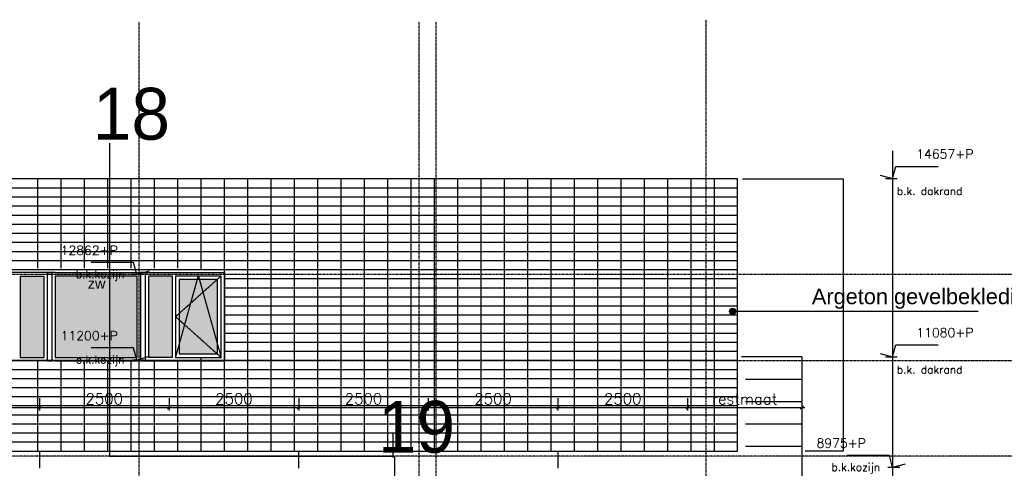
# Model space of a CAD drawing. Extents: x -541908 to 43837, y -41121 to 66863.
# Tile 35 of 41: x -126376 to -107386, y -26275 to -17627. Entities that reach past the tile are written whole.
import ezdxf

# ---------------------------------------------------------------- set-up
doc = ezdxf.new("R2010")
doc.units = 0
doc.header["$LTSCALE"] = 10
doc.header["$MEASUREMENT"] = 0
doc.header["$PDMODE"] = 3
doc.header["$PDSIZE"] = 0.1
doc.linetypes.add('DASHDOT', pattern=[1, 0.5, -0.25, 0, -0.25])
doc.linetypes.add('HIDDEN2', pattern=[0.1875, 0.125, -0.0625])
doc.layers.get('0').update_dxf_attribs({"linetype": 'CONTINUOUS'})
doc.layers.get('DEFPOINTS').update_dxf_attribs({"linetype": 'CONTINUOUS'})
for name, color, linetype in [('_MATERIAAL_GEVELS', 3, 'CONTINUOUS'), ('A--01A1_ACEER', 1, 'CONTINUOUS'), ('A--L$7A-_STRAMIEN', 1, 'DASHDOT'), ('A--L01G1_ACEER', 1, 'CONTINUOUS'), ('A--L01G8_RASTER-NR-2', 21, 'CONTINUOUS'), ('A--L21G1_BUITENWAND', 1, 'CONTINUOUS'), ('A--L21G2_BUITENWAND', 2, 'CONTINUOUS'), ('A--L21G3_BUITENWAND', 3, 'CONTINUOUS'), ('A--L31--', 2, 'CONTINUOUS'), ('A--L31G1_BUITENKOZIJN', 1, 'CONTINUOUS'), ('A--L31G2_BUITENKOZIJN', 2, 'CONTINUOUS'), ('A--L31GC1_BUITENKOZIJN', 1, 'HIDDEN2'), ('A--M$1A-_F123-', 1, 'CONTINUOUS'), ('A--M01A1_MAATVOERING', 1, 'CONTINUOUS'), ('A--M01B1_HOOGTE_MAATV', 1, 'CONTINUOUS'), ('A--T$7A8-_STRAMIEN', 8, 'DASHDOT'), ('A--T01A-50_TEKST', 4, 'CONTINUOUS'), ('A--T01B2_HOOGTE_MAATV', 2, 'CONTINUOUS'), ('A--T01B3_HOOGTE_MAATV', 3, 'CONTINUOUS'), ('A--T1$A-_F123-_0_50MM', 4, 'CONTINUOUS')]:
    doc.layers.add(name, color=color, linetype=linetype)
doc.styles.add('alfa-0_50', font='TSaCor__.ttf', dxfattribs={"height": 1000})
doc.styles.add('HIEMSTRA', font='romans.shx')
doc.styles.add('HOOGTEXT', font='ROMANS.shx', dxfattribs={"height": 2.5})
doc.styles.add('PRES35', font='ARIALBD0.TTF', dxfattribs={"height": 3.5})
doc.dimstyles.new('1op2', dxfattribs={"dimscale": 30, "dimtxt": 2.5, "dimasz": 2, "dimexe": 2, "dimexo": 0, "dimgap": 2, "dimtad": 1, "dimdec": 0, "dimzin": 0, "dimdsep": 46, "dimtxsty": 'HIEMSTRA', "dimblk1": 'OBLIQUE', "dimblk2": 'OBLIQUE', "dimsah": 1, "dimcen": -3, "dimdle": 2, "dimclrd": 2, "dimclre": 2, "dimclrt": 3, "dimadec": 0, "dimazin": 0, "dimtfac": 1, "dimtdec": 0, "dimtofl": 0, "dimtmove": 2, "dimatfit": 3, "dimldrblk": 'OBLIQUE', "dimfxl": 1, "dimtvp": 0.833333, "dimtolj": 1, "dimtzin": 0, "dimarcsym": 0})

# ---------------------------------------------------------------- blocks, each defined once
blk = doc.blocks.new('HOOGTEP')
at = {"layer": 'A--M01A1_MAATVOERING'}
for p, q in [((0, 0), (0.62, 2.33)), ((0.62, 2.33), (8.79, 2.33)), ((-2.41, 0.65), (0, 0))]:
    blk.add_line(p, q, dxfattribs=at)
at = {"layer": 'A--M01B1_HOOGTE_MAATV'}
blk.add_line((-1.38, 0), (0.91, 0), dxfattribs=at)
at = {"layer": 'A--T01B2_HOOGTE_MAATV', "style": 'HOOGTEXT', "flags": 4}
blk.add_attdef('TEKST', (1.84, -0.67), '', height=1.5, dxfattribs=at)
at = {"layer": 'A--T01B3_HOOGTE_MAATV', "style": 'HOOGTEXT', "flags": 4}
blk.add_attdef('HOOGTE', (1.67, 3.82), '', height=1.75, dxfattribs=at)
blk = doc.blocks.new('_OBLIQUE')
at = {"color": 0, "linetype": 'ByBlock'}
blk.add_line((-0.5, -0.5), (0.5, 0.5), dxfattribs=at)
blk = doc.blocks.new('*D60')
at = {"layer": 'A--M$1A-_F123-', "color": 2, "linetype": 'Continuous', "lineweight": -2}
for p, q in [((-123495, -24922), (-123495, -25162)), ((-120995, -24922), (-120995, -25162)), ((-123555, -25102), (-120935, -25102))]:
    blk.add_line(p, q, dxfattribs=at)
at = {"layer": 'DEFPOINTS', "color": 0, "linetype": 'Continuous'}
for p in [(-123495, -24922), (-120995, -24922), (-120995, -25102)]:
    blk.add_point(p, dxfattribs=at)
at = {"layer": 'A--M$1A-_F123-', "color": 2, "linetype": 'Continuous', "lineweight": -2, "xscale": 60, "yscale": 60, "zscale": 60, "rotation": 180}
blk.add_blockref('_OBLIQUE', (-123495, -25102), dxfattribs=at)
at = {"layer": 'A--M$1A-_F123-', "color": 2, "linetype": 'Continuous', "lineweight": -2, "xscale": 60, "yscale": 60, "zscale": 60}
blk.add_blockref('_OBLIQUE', (-120995, -25102), dxfattribs=at)
at = {"layer": 'A--M$1A-_F123-', "color": 3, "linetype": 'Continuous', "insert": (-122245, -24937), "char_height": 210, "attachment_point": 5, "style": 'HIEMSTRA'}
blk.add_mtext('\\A1;2500', dxfattribs=at)
blk = doc.blocks.new('*D61')
at = {"layer": 'A--M$1A-_F123-', "color": 2, "linetype": 'Continuous', "lineweight": -2}
for p, q in [((-120995, -24922), (-120995, -25162)), ((-118495, -24922), (-118495, -25162)), ((-121055, -25102), (-118435, -25102))]:
    blk.add_line(p, q, dxfattribs=at)
at = {"layer": 'DEFPOINTS', "color": 0, "linetype": 'Continuous'}
for p in [(-120995, -24922), (-118495, -24922), (-118495, -25102)]:
    blk.add_point(p, dxfattribs=at)
at = {"layer": 'A--M$1A-_F123-', "color": 2, "linetype": 'Continuous', "lineweight": -2, "xscale": 60, "yscale": 60, "zscale": 60, "rotation": 180}
blk.add_blockref('_OBLIQUE', (-120995, -25102), dxfattribs=at)
at = {"layer": 'A--M$1A-_F123-', "color": 2, "linetype": 'Continuous', "lineweight": -2, "xscale": 60, "yscale": 60, "zscale": 60}
blk.add_blockref('_OBLIQUE', (-118495, -25102), dxfattribs=at)
at = {"layer": 'A--M$1A-_F123-', "color": 3, "linetype": 'Continuous', "insert": (-119745, -24937), "char_height": 210, "attachment_point": 5, "style": 'HIEMSTRA'}
blk.add_mtext('\\A1;2500', dxfattribs=at)
blk = doc.blocks.new('*D62')
at = {"layer": 'A--M$1A-_F123-', "color": 2, "linetype": 'Continuous', "lineweight": -2}
for p, q in [((-128495, -24922), (-128495, -25162)), ((-125995, -24922), (-125995, -25162)), ((-128555, -25102), (-125935, -25102))]:
    blk.add_line(p, q, dxfattribs=at)
at = {"layer": 'DEFPOINTS', "color": 0, "linetype": 'Continuous'}
for p in [(-128495, -24922), (-125995, -24922), (-125995, -25102)]:
    blk.add_point(p, dxfattribs=at)
at = {"layer": 'A--M$1A-_F123-', "color": 2, "linetype": 'Continuous', "lineweight": -2, "xscale": 60, "yscale": 60, "zscale": 60, "rotation": 180}
blk.add_blockref('_OBLIQUE', (-128495, -25102), dxfattribs=at)
at = {"layer": 'A--M$1A-_F123-', "color": 2, "linetype": 'Continuous', "lineweight": -2, "xscale": 60, "yscale": 60, "zscale": 60}
blk.add_blockref('_OBLIQUE', (-125995, -25102), dxfattribs=at)
at = {"layer": 'A--M$1A-_F123-', "color": 3, "linetype": 'Continuous', "insert": (-127245, -24937), "char_height": 210, "attachment_point": 5, "style": 'HIEMSTRA'}
blk.add_mtext('\\A1;2500', dxfattribs=at)
blk = doc.blocks.new('*D63')
at = {"layer": 'A--M$1A-_F123-', "color": 2, "linetype": 'Continuous', "lineweight": -2}
for p, q in [((-125995, -24922), (-125995, -25162)), ((-123495, -24922), (-123495, -25162)), ((-126055, -25102), (-123435, -25102))]:
    blk.add_line(p, q, dxfattribs=at)
at = {"layer": 'DEFPOINTS', "color": 0, "linetype": 'Continuous'}
for p in [(-125995, -24922), (-123495, -24922), (-123495, -25102)]:
    blk.add_point(p, dxfattribs=at)
at = {"layer": 'A--M$1A-_F123-', "color": 2, "linetype": 'Continuous', "lineweight": -2, "xscale": 60, "yscale": 60, "zscale": 60, "rotation": 180}
blk.add_blockref('_OBLIQUE', (-125995, -25102), dxfattribs=at)
at = {"layer": 'A--M$1A-_F123-', "color": 2, "linetype": 'Continuous', "lineweight": -2, "xscale": 60, "yscale": 60, "zscale": 60}
blk.add_blockref('_OBLIQUE', (-123495, -25102), dxfattribs=at)
at = {"layer": 'A--M$1A-_F123-', "color": 3, "linetype": 'Continuous', "insert": (-124745, -24937), "char_height": 210, "attachment_point": 5, "style": 'HIEMSTRA'}
blk.add_mtext('\\A1;2500', dxfattribs=at)
blk = doc.blocks.new('*D64')
at = {"layer": 'A--M$1A-_F123-', "color": 2, "linetype": 'Continuous', "lineweight": -2}
for p, q in [((-118495, -24922), (-118495, -25162)), ((-115995, -24922), (-115995, -25162)), ((-118555, -25102), (-115935, -25102))]:
    blk.add_line(p, q, dxfattribs=at)
at = {"layer": 'DEFPOINTS', "color": 0, "linetype": 'Continuous'}
for p in [(-118495, -24922), (-115995, -24922), (-115995, -25102)]:
    blk.add_point(p, dxfattribs=at)
at = {"layer": 'A--M$1A-_F123-', "color": 2, "linetype": 'Continuous', "lineweight": -2, "xscale": 60, "yscale": 60, "zscale": 60, "rotation": 180}
blk.add_blockref('_OBLIQUE', (-118495, -25102), dxfattribs=at)
at = {"layer": 'A--M$1A-_F123-', "color": 2, "linetype": 'Continuous', "lineweight": -2, "xscale": 60, "yscale": 60, "zscale": 60}
blk.add_blockref('_OBLIQUE', (-115995, -25102), dxfattribs=at)
at = {"layer": 'A--M$1A-_F123-', "color": 3, "linetype": 'Continuous', "insert": (-117245, -24937), "char_height": 210, "attachment_point": 5, "style": 'HIEMSTRA'}
blk.add_mtext('\\A1;2500', dxfattribs=at)
blk = doc.blocks.new('*D65')
at = {"layer": 'A--M$1A-_F123-', "color": 2, "linetype": 'Continuous', "lineweight": -2}
for p, q in [((-115995, -24922), (-115995, -25162)), ((-113495, -24922), (-113495, -25162)), ((-116055, -25102), (-113435, -25102))]:
    blk.add_line(p, q, dxfattribs=at)
at = {"layer": 'DEFPOINTS', "color": 0, "linetype": 'Continuous'}
for p in [(-115995, -24922), (-113495, -24922), (-113495, -25102)]:
    blk.add_point(p, dxfattribs=at)
at = {"layer": 'A--M$1A-_F123-', "color": 2, "linetype": 'Continuous', "lineweight": -2, "xscale": 60, "yscale": 60, "zscale": 60, "rotation": 180}
blk.add_blockref('_OBLIQUE', (-115995, -25102), dxfattribs=at)
at = {"layer": 'A--M$1A-_F123-', "color": 2, "linetype": 'Continuous', "lineweight": -2, "xscale": 60, "yscale": 60, "zscale": 60}
blk.add_blockref('_OBLIQUE', (-113495, -25102), dxfattribs=at)
at = {"layer": 'A--M$1A-_F123-', "color": 3, "linetype": 'Continuous', "insert": (-114745, -24937), "char_height": 210, "attachment_point": 5, "style": 'HIEMSTRA'}
blk.add_mtext('\\A1;2500', dxfattribs=at)
blk = doc.blocks.new('*D68')
at = {"layer": 'A--M$1A-_F123-', "color": 2, "linetype": 'Continuous', "lineweight": -2}
for p, q in [((-113495, -24922), (-113495, -25162)), ((-111292, -24922), (-111292, -25162)), ((-113555, -25102), (-111232, -25102))]:
    blk.add_line(p, q, dxfattribs=at)
at = {"layer": 'DEFPOINTS', "color": 0, "linetype": 'Continuous'}
for p in [(-113495, -24922), (-111292, -24922, 0), (-111292, -25102)]:
    blk.add_point(p, dxfattribs=at)
at = {"layer": 'A--M$1A-_F123-', "color": 2, "linetype": 'Continuous', "lineweight": -2, "xscale": 60, "yscale": 60, "zscale": 60, "rotation": 180}
blk.add_blockref('_OBLIQUE', (-113495, -25102), dxfattribs=at)
at = {"layer": 'A--M$1A-_F123-', "color": 2, "linetype": 'Continuous', "lineweight": -2, "xscale": 60, "yscale": 60, "zscale": 60}
blk.add_blockref('_OBLIQUE', (-111292, -25102), dxfattribs=at)
at = {"layer": 'A--M$1A-_F123-', "color": 3, "linetype": 'Continuous', "insert": (-112394, -24937), "char_height": 210, "attachment_point": 5, "style": 'HIEMSTRA'}
blk.add_mtext('\\A1;restmaat', dxfattribs=at)

msp = doc.modelspace()

# ---------------------------------------------------------------- hatches: boundary and pattern name
at = {"layer": '_MATERIAAL_GEVELS'}
msp.add_hatch(color=1, dxfattribs=at).paths.add_polyline_path([(-112563.1, -23249, 1), (-112683.1, -23249, 1)])
at = {"layer": 'A--L01G8_RASTER-NR-2'}
for points in [[(-126366.8, -22569.8), (-125912.9, -22569.8), (-125912.9, -24135.8), (-126366.8, -24135.8)], [(-125688.9, -22569.8), (-125688.9, -24135.8), (-124112.9, -24135.8), (-124112.9, -22569.8)], [(-123435.1, -22569.8), (-123888.9, -22569.8), (-123888.9, -24135.8), (-123435.1, -24135.8)], [(-123301.1, -24068.8), (-122559.9, -24068.8), (-122559.9, -22636.8), (-123301.1, -22636.8)]]:
    msp.add_hatch(color=256, dxfattribs=at).paths.add_polyline_path(points)

# ---------------------------------------------------------------- linework, layer by layer
at = {"layer": '_MATERIAAL_GEVELS', "color": 1}
msp.add_line((-107888.8, -23249, -10.7), (-112623.1, -23249, -10.7), dxfattribs=at)
msp.add_circle((-112623.1, -23249, -10.7), 60, dxfattribs=at)
at = {"layer": 'A--01A1_ACEER'}
msp.add_line((-109540.7, -20157.3, -10.7), (-109540.7, -36961.2, -10.7), dxfattribs=at)
at = {"layer": 'A--L$7A-_STRAMIEN'}
for p, q in [((-113140.6, -17626.7, -10.7), (-113140.6, -36800.4, -10.7)), ((-124070.5, -36759, -10.7), (-124070.5, -17664.1, -10.7)), ((-118670.5, -36800.4, -10.7), (-118670.5, -17664.1, -10.7)), ((-118345.5, -36800.4, -10.7), (-118345.5, -17664.1, -10.7))]:
    msp.add_line(p, q, dxfattribs=at)
at = {"layer": 'A--L01G1_ACEER'}
for p, q in [((-126025.9, -22418.3, -10.7), (-126025.9, -20693.2, -10.7)), ((-125575.9, -22418.3, -10.7), (-125575.9, -20693.2, -10.7)), ((-125125.9, -22418.3, -10.7), (-125125.9, -20693.2, -10.7)), ((-124675.9, -22418.3, -10.7), (-124675.9, -20693.2, -10.7)), ((-124225.9, -22418.3, -10.7), (-124225.9, -20693.2, -10.7)), ((-123775.9, -22418.3, -10.7), (-123775.9, -20693.2, -10.7)), ((-123325.9, -22418.3, -10.7), (-123325.9, -20693.2, -10.7)), ((-122875.9, -22442.8, -10.7), (-122875.9, -20693.2, -10.7)), ((-122425.9, -25947.6, -10.7), (-122425.9, -20693.2, -10.7)), ((-121975.9, -25947.6, -10.7), (-121975.9, -20693.2, -10.7)), ((-121525.9, -25947.6, -10.7), (-121525.9, -20693.2, -10.7)), ((-121075.9, -25947.6, -10.7), (-121075.9, -20693.2, -10.7)), ((-120625.9, -25947.6, -10.7), (-120625.9, -20693.2, -10.7)), ((-120175.9, -25947.6, -10.7), (-120175.9, -20693.2, -10.7)), ((-119725.9, -25947.6, -10.7), (-119725.9, -20693.2, -10.7)), ((-119275.9, -25947.6, -10.7), (-119275.9, -20693.2, -10.7)), ((-118825.9, -25947.6, -10.7), (-118825.9, -20693.2, -10.7)), ((-118375.9, -25947.6, -10.7), (-118375.9, -20693.2, -10.7)), ((-117925.9, -25947.6, -10.7), (-117925.9, -20693.2, -10.7)), ((-117475.9, -25947.6, -10.7), (-117475.9, -20693.2, -10.7)), ((-117025.9, -25947.6, -10.7), (-117025.9, -20693.2, -10.7)), ((-116575.9, -25947.6, -10.7), (-116575.9, -20693.2, -10.7)), ((-116125.9, -25947.6, -10.7), (-116125.9, -20693.2, -10.7)), ((-115675.9, -25947.6, -10.7), (-115675.9, -20693.2, -10.7)), ((-115226.2, -25947.6, -10.7), (-115225.8, -20693.2, -10.7)), ((-114775.9, -25947.6, -10.7), (-114775.9, -20693.2, -10.7)), ((-114325.9, -25947.6, -10.7), (-114325.9, -20693.2, -10.7)), ((-113875.9, -25947.6, -10.7), (-113875.9, -20693.2, -10.7)), ((-113425.9, -25947.6, -10.7), (-113425.9, -20693.2, -10.7)), ((-112975.9, -25947.6, -10.7), (-112975.9, -20693.2, -10.7)), ((-133709.4, -20867.9, -11), (-112531.4, -20867.9, -10.7)), ((-133709.4, -21042.9, -11), (-112531.4, -21042.9, -10.7)), ((-133709.4, -21217.9, -11), (-112531.4, -21217.9, -10.7)), ((-133709.3, -21392.9, -11), (-112531.4, -21392.9, -10.7)), ((-133709.3, -21567.9, -11), (-112531.4, -21567.9, -10.7)), ((-133709.4, -21742.4, -11), (-112531.4, -21742.9, -10.7)), ((-133709.3, -21917.9, -11), (-112531.4, -21917.9, -10.7)), ((-133709.3, -22092.9, -11), (-112531.4, -22092.9, -10.7)), ((-133709.3, -22267.9, -11), (-112531.4, -22267.9, -10.7)), ((-133709.3, -22442.8, -11), (-112531.4, -22442.8, -10.7)), ((-122425.9, -22617.8, -10.7), (-112531.4, -22617.8, -10.7)), ((-122425.9, -22792.8, -10.7), (-112531.4, -22792.8, -10.7)), ((-122425.9, -22967.7, -10.7), (-112531.4, -22967.7, -10.7)), ((-122425.9, -23142.7, -10.7), (-112531.4, -23142.7, -10.7)), ((-122425.9, -23317.7, -10.7), (-112531.4, -23317.7, -10.7)), ((-122425.9, -23492.6, -10.7), (-112531.4, -23492.6, -10.7)), ((-122425.9, -23667.6, -10.7), (-112531.4, -23667.6, -10.7)), ((-122425.9, -23842.6, -10.7), (-112531.4, -23842.6, -10.7)), ((-122425.9, -24017.5, -10.7), (-112531.4, -24017.5, -10.7)), ((-133709.2, -24192.4, -11), (-112531.4, -24192.4, -10.7)), ((-126025.9, -25947.6, -10.7), (-126025.9, -24192.5, -10.7)), ((-125575.9, -25947.6, -10.7), (-125575.9, -24192.5, -10.7)), ((-125125.9, -25947.6, -10.7), (-125125.9, -24192.5, -10.7)), ((-124675.9, -25947.6, -10.7), (-124675.9, -24192.5, -10.7)), ((-124225.9, -25947.6, -10.7), (-124225.9, -24192.5, -10.7)), ((-123775.9, -25947.6, -10.7), (-123775.9, -24192.5, -10.7)), ((-123325.9, -25947.6, -10.7), (-123325.9, -24192.5, -10.7)), ((-122875.9, -25947.6, -10.7), (-122875.9, -24142.8, -10.7)), ((-133709.2, -24367.4, -11), (-112531.4, -24367.4, -10.7)), ((-122875.9, -24367.5, -10.7), (-112531.4, -24367.5, -10.7)), ((-133709.2, -24542.4, -11), (-112531.4, -24542.4, -10.7)), ((-133709.2, -24717.4, -11), (-112531.4, -24717.4, -10.7)), ((-133709.2, -24892.3, -11), (-112531.4, -24892.3, -10.7)), ((-133709.2, -25067.3, -11), (-112531.4, -25067.3, -10.7)), ((-133709.2, -25242.3, -11), (-112531.4, -25242.3, -10.7)), ((-133709.2, -25417.2, -11), (-112531.4, -25417.2, -10.7)), ((-133709.2, -25592.2, -11), (-112531.4, -25592.2, -10.7)), ((-133709.1, -25767.2, -11), (-112531.4, -25767.2, -10.7))]:
    msp.add_line(p, q, dxfattribs=at)
at = {"layer": 'A--L21G1_BUITENWAND'}
for p, q in [((-112438.2, -20693.1, -10.7), (-110491.6, -20693.1, -10.7)), ((-110491.6, -20693.1, -10.7), (-110491.6, -25942.2, -10.7)), ((-110491.6, -25942.2, -10.7), (-111226.4, -25942.2, -10.7))]:
    msp.add_line(p, q, dxfattribs=at)
at = {"layer": 'A--L21G2_BUITENWAND', "color": 4, "elevation": -10.7}
msp.add_lwpolyline([(-133709.1, -25942.1), (-112531.4, -25942.2), (-112531.4, -20693.1), (-133709.4, -20693.1), (-133709.1, -25942.1), (-112531.4, -25942.2)], dxfattribs=at)
at = {"layer": 'A--L21G3_BUITENWAND'}
msp.add_line((-113413.7, -25943.1, -10.7), (-113237.1, -25943.1, -10.7), dxfattribs=at)
at = {"layer": 'A--L31--', "color": 3, "linetype": 'Continuous'}
for p, q in [((-111291.9, -24129.1, -11.1), (-112455.3, -24129.1, -10.8)), ((-111291.9, -24129.1, -11.1), (-111291.9, -32702.8, -11.1)), ((-112379.5, -24558.3, -11), (-111291.9, -24558.3, -11.1)), ((-112379.1, -24987.5, -10.6), (-111291.9, -24987.5, -11.1)), ((-112379.5, -25416.7, -11), (-111291.9, -25416.7, -11.1)), ((-119179.6, -25611.1, -10.7), (-119179.6, -26063.7, -10.7)), ((-125995.5, -25942.2, -10.7), (-125995.5, -26275, -10.7)), ((-120995.5, -25942.2, -10.7), (-120995.5, -26275, -10.7)), ((-115995.5, -25942.2, -10.7), (-115995.5, -26275, -10.7)), ((-112379.5, -25845.8, -10.6), (-111291.9, -25845.8, -11.1))]:
    msp.add_line(p, q, dxfattribs=at)
at = {"layer": 'A--L31G1_BUITENKOZIJN'}
for p, q in [((-126366.8, -22569.8, -10.7), (-126366.8, -24135.8, -10.7)), ((-126366.8, -22569.8, -10.7), (-125912.9, -22569.8, -10.7)), ((-125912.9, -22569.8, -10.7), (-125912.9, -24135.8, -10.7)), ((-125845.9, -22502.8, -10.9), (-125845.9, -24202.8, -10.7)), ((-125845.9, -22502.8, -10.9), (-125757.2, -22502.8, -10.9)), ((-125755.9, -22502.8, -10.9), (-125755.9, -24202.8, -10.7)), ((-124045.9, -22502.8, -10.7), (-124045.9, -24202.8, -10.7)), ((-123955.9, -22502.8, -10.7), (-124045.9, -22502.8, -10.7)), ((-123955.9, -22502.8, -10.7), (-123955.9, -24202.8, -10.7)), ((-123888.9, -22569.8, -10.7), (-123888.9, -24135.8, -10.7)), ((-123435.1, -22569.8, -10.7), (-123888.9, -22569.8, -10.7)), ((-123435.1, -22569.8, -10.7), (-123435.1, -24135.8, -10.7)), ((-126366.8, -24135.8, -10.7), (-125912.9, -24135.8, -10.7)), ((-125845.9, -24202.8, -10.7), (-125755.9, -24202.8, -10.7)), ((-123955.9, -24202.8, -10.7), (-124045.9, -24202.8, -10.7)), ((-123435.1, -24135.8, -10.7), (-123888.9, -24135.8, -10.7))]:
    msp.add_line(p, q, dxfattribs=at)
at = {"layer": 'A--L31G1_BUITENKOZIJN', "elevation": -10.7}
for points in [[(-125688.9, -24135.8), (-124112.9, -24135.8), (-124112.9, -22569.8), (-125688.9, -22569.8), (-125688.9, -24135.8), (-124112.9, -24135.8), (-124112.9, -22569.8)], [(-123368.1, -24135.8), (-122492.9, -24135.8), (-122492.9, -22569.8), (-123368.1, -22569.8), (-123368.1, -24135.8), (-122492.9, -24135.8), (-122492.9, -22569.8)]]:
    msp.add_lwpolyline(points, dxfattribs=at)
msp.add_lwpolyline([(-123301.1, -24068.8), (-122559.9, -24068.8), (-122559.9, -22636.8), (-123301.1, -22636.8)], close=True, dxfattribs=at)
at = {"layer": 'A--L31G1_BUITENKOZIJN'}
msp.add_point((-125688.9, -24202.8, -10.7), dxfattribs=at)
at = {"layer": 'A--L31G2_BUITENKOZIJN'}
for p, q in [((-125690.2, -22502.8, -10.7), (-127375.9, -22502.8, -10.7)), ((-125688.9, -22502.8, -10.7), (-124112.9, -22502.8, -10.7)), ((-124111.6, -22502.8, -10.7), (-122425.9, -22502.8, -10.7)), ((-122425.9, -22502.8, -10.7), (-122425.9, -24202.8, -10.7)), ((-125691.6, -24202.8, -10.7), (-127375.9, -24202.8, -10.7)), ((-125688.9, -24202.8, -10.7), (-124112.9, -24202.8, -10.7)), ((-124110.2, -24202.8, -10.7), (-122425.9, -24202.8, -10.7))]:
    msp.add_line(p, q, dxfattribs=at)
at = {"layer": 'A--L31GC1_BUITENKOZIJN'}
for p, q in [((-122492.9, -22569.8, -10.7), (-123368.1, -23352.8, -10.7)), ((-123368.1, -24135.8, -10.7), (-122930.5, -22569.8, -10.7)), ((-122930.5, -22569.8, -10.7), (-122492.9, -24135.8, -10.7)), ((-123368.1, -23352.8, -10.7), (-122492.9, -24135.8, -10.7))]:
    msp.add_line(p, q, dxfattribs=at)
at = {"layer": 'A--T$7A8-_STRAMIEN', "color": 8}
for p, q in [((-105110, -22540.8, -10.7), (-207021.8, -22540.8, -10.7)), ((-105110, -24202.8, -10.7), (-207021.8, -24202.8, -10.7)), ((-105110, -26040.8, -10.7), (-207021.8, -26040.8, -10.7))]:
    msp.add_line(p, q, dxfattribs=at)
at = {"layer": 'A--T01A-50_TEKST', "color": 2}
msp.add_line((-147487.7, -20686.8, -10.7), (-112531.4, -20686.8, -10.7), dxfattribs=at)
at = {"layer": 'A--T01A-50_TEKST', "elevation": -10.7}
msp.add_lwpolyline([(-124643.8, -20005.6), (-124643.8, -26040.8), (-119145.9, -26040.8), (-119145.9, -37081.4)], dxfattribs=at)

# ---------------------------------------------------------------- block references
ref = msp.add_blockref('HOOGTEP', (-109540.7, -20686.8, -10.7), dxfattribs=dict(xscale=100, yscale=100, zscale=100))
ref.add_attrib('TEKST', 'b.k. dakrand', (-109459.2, -21004.8, -10.7), dxfattribs={"layer": 'A--T01B2_HOOGTE_MAATV', "height": 150, "style": 'HOOGTEXT', "flags": 4})
ref.add_attrib('HOOGTE', '14657+P', (-109081.8, -20304.8, -10.7), dxfattribs={"layer": 'A--T01B3_HOOGTE_MAATV', "height": 175, "style": 'HOOGTEXT', "flags": 4})
ref = msp.add_blockref('HOOGTEP', (-124117.8, -22540.8, -10.7), dxfattribs=dict(xscale=-100, yscale=100, zscale=100))
ref.add_attrib('TEKST', 'b.k.kozijn', (-125294.6, -22607.9, -10.7), dxfattribs={"layer": 'A--T01B2_HOOGTE_MAATV', "height": 150, "style": 'HOOGTEXT', "flags": 4})
ref.add_attrib('HOOGTE', '12862+P', (-125585.1, -22158.9, -10.7), dxfattribs={"layer": 'A--T01B3_HOOGTE_MAATV', "height": 175, "style": 'HOOGTEXT', "flags": 4})
ref = msp.add_blockref('HOOGTEP', (-124117.8, -24187.8, -10.7), dxfattribs=dict(xscale=-100, yscale=100, zscale=100))
ref.add_attrib('TEKST', 'o.k.kozijn', (-125294.6, -24254.9, -10.7), dxfattribs={"layer": 'A--T01B2_HOOGTE_MAATV', "height": 150, "style": 'HOOGTEXT', "flags": 4})
ref.add_attrib('HOOGTE', '11200+P', (-125585.1, -23805.9, -10.7), dxfattribs={"layer": 'A--T01B3_HOOGTE_MAATV', "height": 175, "style": 'HOOGTEXT', "flags": 4})
ref = msp.add_blockref('HOOGTEP', (-109540.7, -24129.1, -11.1), dxfattribs=dict(xscale=100, yscale=100, zscale=100))
ref.add_attrib('TEKST', 'b.k. dakrand', (-109459.2, -24447.2, -11.1), dxfattribs={"layer": 'A--T01B2_HOOGTE_MAATV', "height": 150, "style": 'HOOGTEXT', "flags": 4})
ref.add_attrib('HOOGTE', '11080+P', (-109081.8, -23747.2, -11.1), dxfattribs={"layer": 'A--T01B3_HOOGTE_MAATV', "height": 175, "style": 'HOOGTEXT', "flags": 4})
ref = msp.add_blockref('HOOGTEP', (-109540.7, -26260, -10.9), dxfattribs=dict(xscale=-100, yscale=100, zscale=100))
ref.add_attrib('TEKST', 'b.k.kozijn', (-110717.5, -26327.1, -10.9), dxfattribs={"layer": 'A--T01B2_HOOGTE_MAATV', "height": 150, "style": 'HOOGTEXT', "flags": 4})
ref.add_attrib('HOOGTE', '8975+P', (-111008, -25878.1, -10.9), dxfattribs={"layer": 'A--T01B3_HOOGTE_MAATV', "height": 175, "style": 'HOOGTEXT', "flags": 4})

# ---------------------------------------------------------------- texts
at = {"layer": '_MATERIAAL_GEVELS', "style": 'PRES35'}
for s, height, p in [('zw', 200, (-125063, -22812.9, -10.7)), ('Argeton gevelbekleding', 300, (-111096.9, -23110.8, -10.7))]:
    msp.add_text(s, height=height, dxfattribs=at).set_placement(p)
at = {"layer": 'A--T1$A-_F123-_0_50MM', "char_height": 1000, "width": 663.675, "attachment_point": 1, "style": 'alfa-0_50'}
for s, insert in [('18', (-124964.9, -18939.5, -10.7)), ('19', (-119467, -24974.8, -10.7))]:
    msp.add_mtext(s, dxfattribs=dict(at, insert=insert))

# ---------------------------------------------------------------- dimensions: what is measured, and where the dimension line sits
at = {"layer": 'A--M$1A-_F123-', "linetype": 'Continuous'}
for base, p1, p2, picture, middle in [((-125995.5, -25102.2, -10.8), (-128495.5, -24921.9, -10.8), (-125995.5, -24921.9, -10.8), '*D62', (-127245.5, -24937.2, -10.8)), ((-123495.5, -25102.2, -10.8), (-125995.5, -24921.9, -10.8), (-123495.5, -24921.9, -10.8), '*D63', (-124745.5, -24937.2, -10.8)), ((-120995.5, -25102.2, -10.8), (-123495.5, -24921.9, -10.8), (-120995.5, -24921.9, -10.8), '*D60', (-122245.5, -24937.2, -10.8)), ((-118495.5, -25102.2, -10.8), (-120995.5, -24921.9, -10.8), (-118495.5, -24921.9, -10.8), '*D61', (-119745.5, -24937.2, -10.8)), ((-115995.5, -25102.2, -10.8), (-118495.5, -24921.9, -10.8), (-115995.5, -24921.9, -10.8), '*D64', (-117245.5, -24937.2, -10.8)), ((-113495.5, -25102.2, -10.8), (-115995.5, -24921.9, -10.8), (-113495.5, -24921.9, -10.8), '*D65', (-114745.5, -24937.2, -10.8))]:
    dim = msp.add_linear_dim(base=base, p1=p1, p2=p2, dimstyle='1op2', override={"dimtxt": 7}, dxfattribs=at)
    dim.commit()
    dim.dimension.update_dxf_attribs({"geometry": picture, "text_midpoint": middle})
dim = msp.add_linear_dim(base=(-111291.9, -25102.2, -10.8), p1=(-113495.5, -24921.9, -10.8), p2=(-111291.9, -24921.9, -11.1), text='restmaat', dimstyle='1op2', override={"dimtxt": 7}, dxfattribs=at)
dim.commit()
dim.dimension.update_dxf_attribs({"geometry": '*D68', "text_midpoint": (-112393.7, -24937.2, -10.8)})

doc.saveas('drawing.dxf')
